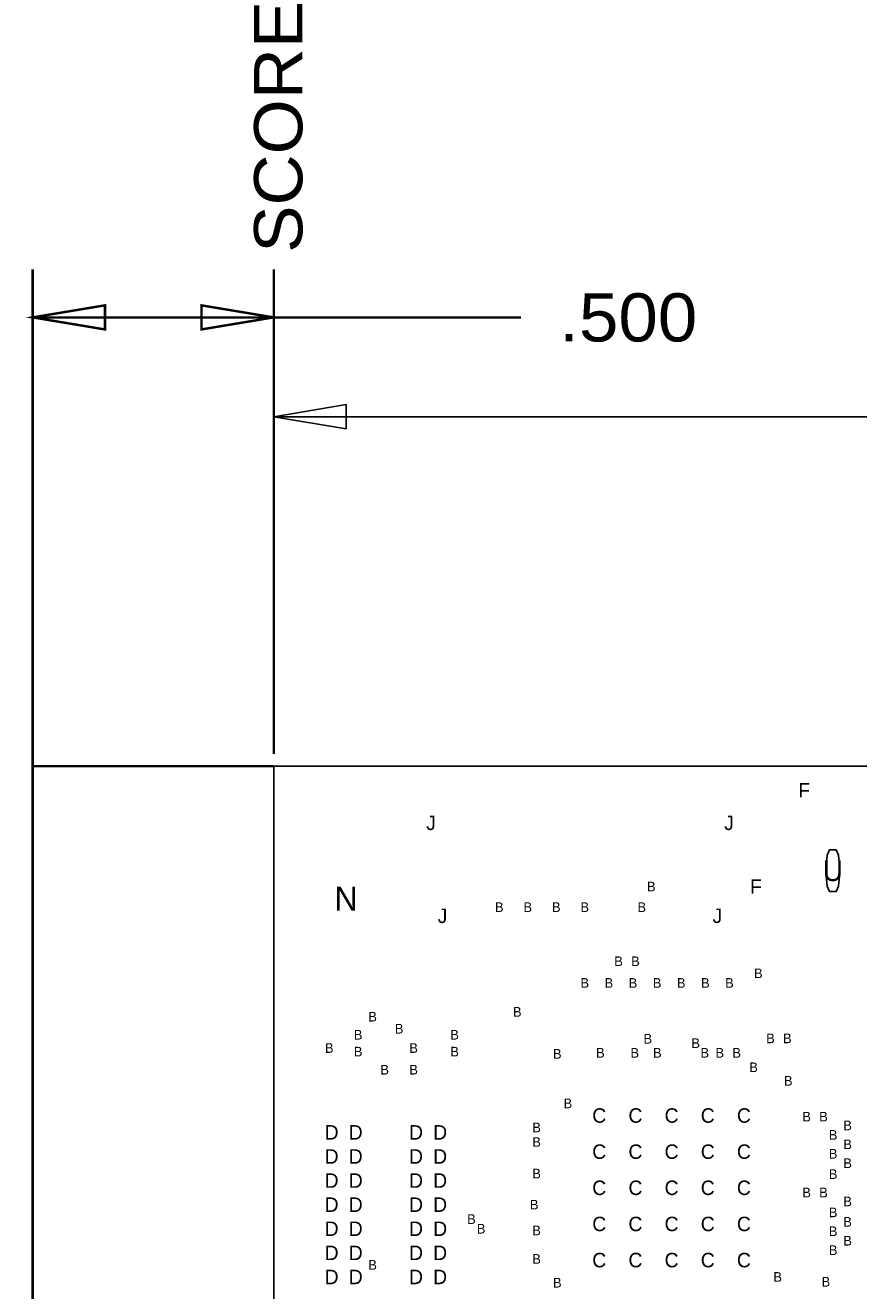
# Model space of a CAD drawing. Extents: x -10328 to 23178, y -9202 to 12802.
# Tile 4 of 9: x -665 to 1063, y 1886 to 4512. Entities that reach past the tile are written whole.
import ezdxf
from ezdxf.enums import TextEntityAlignment as Align

# ---------------------------------------------------------------- set-up
doc = ezdxf.new("R2010")
doc.units = 0
doc.header["$MEASUREMENT"] = 0
doc.layers.get('0').update_dxf_attribs({"linetype": 'CONTINUOUS'})
doc.layers.add('1', color=7, linetype='CONTINUOUS')

# ---------------------------------------------------------------- blocks, each defined once
blk = doc.blocks.new('FIGURE_OBLONG')
blk.add_lwpolyline([(-0.5, -0.125), (-0.5, 0.125), (-0.416, 0.375), (-0.25, 0.5), (0.25, 0.5), (0.416, 0.375), (0.5, 0.125), (0.5, -0.125), (0.416, -0.375), (0.25, -0.5), (-0.25, -0.5), (-0.416, -0.375)], close=True)

msp = doc.modelspace()

# ---------------------------------------------------------------- linework, layer by layer
at = {"layer": '1', "const_width": 5}
for points in [[(-650, 2950), (-650, 4006)], [(-150, 3000), (-150, 4006)], [(-150, 3906), (-650, 3906)], [(363, 3906), (-150, 3906)], [(-150, 3000), (-150, 3640)], [(-150, -395), (-650, -395), (-650, 2975), (-150, 2975)]]:
    msp.add_lwpolyline(points, dxfattribs=at)
for points in [[(-500, 3931), (-650, 3906), (-500, 3881)], [(-300, 3881), (-150, 3906), (-300, 3931)]]:
    msp.add_lwpolyline(points, close=True, dxfattribs=at)
at = {"layer": '1'}
for points in [[(-150, 3075), (-150, 3800)], [(1201, 3700), (-150, 3700)]]:
    msp.add_lwpolyline(points, dxfattribs=at)
for points in [[(0, 3725), (-150, 3700), (0, 3675)], [(-150, -395), (3200, -395), (3200, 1944.79), (3176.38, 1968.44), (3176.38, 2385.76), (3200, 2409.41), (3200, 2975), (-150, 2975)]]:
    msp.add_lwpolyline(points, close=True, dxfattribs=at)

# ---------------------------------------------------------------- block references
at = {"layer": '1', "xscale": 28, "yscale": 86}
msp.add_blockref('FIGURE_OBLONG', (1009.5, 2758), dxfattribs=at)

# ---------------------------------------------------------------- texts
at = {"layer": '1', "width": 1.1}
msp.add_text('SCORE', height=100, rotation=90, dxfattribs=at).set_placement((-90.75, 4040.1))
msp.add_text('.500', height=100, dxfattribs=at).set_placement((442, 3856))
at = {"layer": '1'}
for s, height, p in [('F', 30, (950, 2925)), ('J', 30, (176, 2857.3)), ('J', 30, (794, 2857.3)), ('U', 43, (1009.5, 2758)), ('B', 20, (632.9, 2725)), ('F', 30, (850, 2725)), ('N', 50, (0, 2700)), ('J', 30, (200, 2664.4)), ('B', 20, (317.7, 2682.3)), ('B', 20, (376.8, 2682.3)), ('B', 20, (435.9, 2682.3)), ('B', 20, (495, 2682.3)), ('B', 20, (613.2, 2682.3)), ('J', 30, (770, 2664.4)), ('B', 20, (565, 2570)), ('B', 20, (600, 2570)), ('B', 20, (855, 2545)), ('B', 20, (495, 2525)), ('B', 20, (545, 2525)), ('B', 20, (595, 2525)), ('B', 20, (645, 2525)), ('B', 20, (695, 2525)), ('B', 20, (745, 2525)), ('B', 20, (795, 2525)), ('B', 20, (355, 2465)), ('B', 20, (55, 2455)), ('B', 20, (25, 2417.5)), ('B', 20, (110, 2430)), ('B', 20, (225, 2417.5)), ('B', 20, (625.8, 2409.2)), ('B', 20, (880, 2410)), ('B', 20, (915, 2410)), ('B', 20, (-35, 2390)), ('B', 20, (25, 2382.5)), ('B', 20, (140, 2390)), ('B', 20, (225, 2382.5)), ('B', 20, (527.4, 2380)), ('B', 20, (598.62, 2380)), ('B', 20, (645.48, 2380)), ('B', 20, (725, 2400)), ('B', 20, (743.88, 2380)), ('B', 20, (775, 2380)), ('B', 20, (810, 2380)), ('B', 20, (438, 2378)), ('B', 20, (80, 2345)), ('B', 20, (140, 2345)), ('B', 20, (845, 2350)), ('B', 20, (917, 2322)), ('B', 20, (460, 2275)), ('C', 30, (525, 2250)), ('C', 30, (600, 2250)), ('C', 30, (675, 2250)), ('C', 30, (750, 2250)), ('C', 30, (825, 2250)), ('B', 20, (395, 2225)), ('B', 20, (955, 2247.6)), ('B', 20, (990, 2247.6)), ('B', 20, (1040, 2229.4)), ('D', 30, (-30, 2215)), ('D', 30, (20, 2215)), ('D', 30, (145, 2215)), ('D', 30, (195, 2215)), ('B', 20, (1010, 2209.8)), ('D', 30, (-30, 2165)), ('D', 30, (20, 2165)), ('D', 30, (145, 2165)), ('D', 30, (195, 2165)), ('B', 20, (395, 2195)), ('C', 30, (525, 2175)), ('C', 30, (600, 2175)), ('C', 30, (675, 2175)), ('C', 30, (750, 2175)), ('C', 30, (825, 2175)), ('B', 20, (1010, 2170.6)), ('B', 20, (1040, 2190.2)), ('B', 20, (1040, 2151)), ('D', 30, (-30, 2115)), ('D', 30, (20, 2115)), ('D', 30, (145, 2115)), ('D', 30, (195, 2115)), ('B', 20, (395, 2129.52)), ('B', 20, (1010, 2128.4)), ('C', 30, (525, 2100)), ('C', 30, (600, 2100)), ('C', 30, (675, 2100)), ('C', 30, (750, 2100)), ('C', 30, (825, 2100)), ('D', 30, (-30, 2065)), ('D', 30, (20, 2065)), ('D', 30, (145, 2065)), ('D', 30, (195, 2065)), ('B', 20, (390, 2065)), ('B', 20, (955, 2090.16)), ('B', 20, (990, 2090.16)), ('B', 20, (1040, 2071.6)), ('B', 20, (1010, 2049)), ('D', 30, (-30, 2015)), ('D', 30, (20, 2015)), ('D', 30, (145, 2015)), ('D', 30, (195, 2015)), ('B', 20, (260, 2035)), ('B', 20, (280, 2015)), ('C', 30, (525, 2025)), ('C', 30, (600, 2025)), ('C', 30, (675, 2025)), ('C', 30, (750, 2025)), ('C', 30, (825, 2025)), ('B', 20, (1040, 2029.4)), ('B', 20, (395, 2011.44)), ('B', 20, (1010, 2009.8)), ('B', 20, (1040, 1990.2)), ('D', 30, (-30, 1965)), ('D', 30, (20, 1965)), ('D', 30, (145, 1965)), ('D', 30, (195, 1965)), ('B', 20, (1010, 1970.6)), ('B', 20, (55, 1940)), ('B', 20, (395, 1952.4)), ('C', 30, (525, 1950)), ('C', 30, (600, 1950)), ('C', 30, (675, 1950)), ('C', 30, (750, 1950)), ('C', 30, (825, 1950)), ('D', 30, (-30, 1915)), ('D', 30, (20, 1915)), ('D', 30, (145, 1915)), ('D', 30, (195, 1915)), ('B', 20, (895, 1915)), ('B', 20, (438, 1903)), ('B', 20, (995, 1905))]:
    msp.add_text(s, height=height, dxfattribs=at).set_placement(p, align=Align.MIDDLE_CENTER)

doc.saveas('drawing.dxf')
